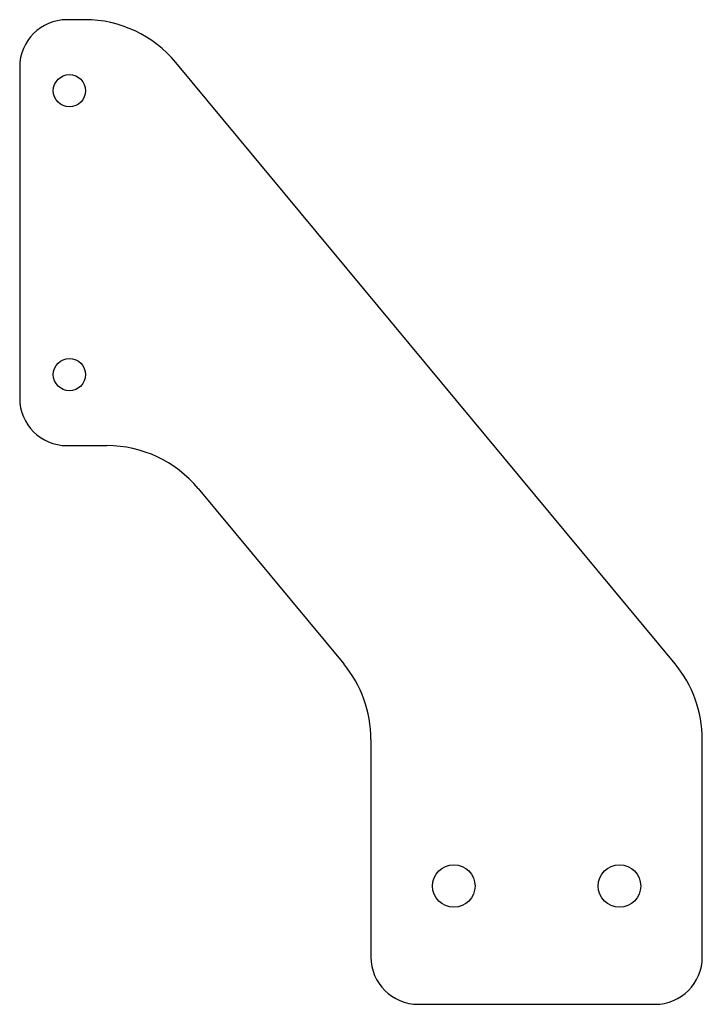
# Model space of a CAD drawing. Header units: millimetres. Extents: x 0 to 145, y 0 to 208.
import ezdxf

# ---------------------------------------------------------------- set-up
doc = ezdxf.new("R2010")
doc.units = ezdxf.units.MM
doc.linetypes.add('SLD-Sürekli', pattern=[0])

msp = doc.modelspace()

# ---------------------------------------------------------------- linework, layer by layer
at = {"color": 7, "linetype": 'SLD-Sürekli', "lineweight": 25}
for p, q in [((14.16, 208.46), (10.4, 208.46)), ((0.4, 198.46), (0.4, 128.46)), ((138.84, 72.34), (33.4, 199.43)), ((10.4, 118.46), (18.83, 118.46)), ((38.07, 109.43), (68.84, 72.34)), ((74.6, 56.38), (74.6, 10.4)), ((144.6, 10.4), (144.6, 56.38)), ((84.6, 0.4), (134.6, 0.4))]:
    msp.add_line(p, q, dxfattribs=at)
for centre, radius in [((10.9, 193.46), 3.4), ((10.9, 133.46), 3.4), ((92.1, 25.4), 4.5), ((127.1, 25.4), 4.5)]:
    msp.add_circle(centre, radius, dxfattribs=at)
for centre, radius, start, end in [((10.4, 198.46), 10, 90, 180), ((14.16, 183.46), 25, 39.6827, 90), ((10.4, 128.46), 10, 180, 270), ((18.83, 93.46), 25, 39.6827, 90), ((49.6, 56.38), 25, 0, 39.6827), ((119.6, 56.38), 25, 0, 39.6827), ((84.6, 10.4), 10, 180, 270), ((134.6, 10.4), 10, 270, 0)]:
    msp.add_arc(centre, radius, start, end, dxfattribs=at)

doc.saveas('drawing.dxf')
